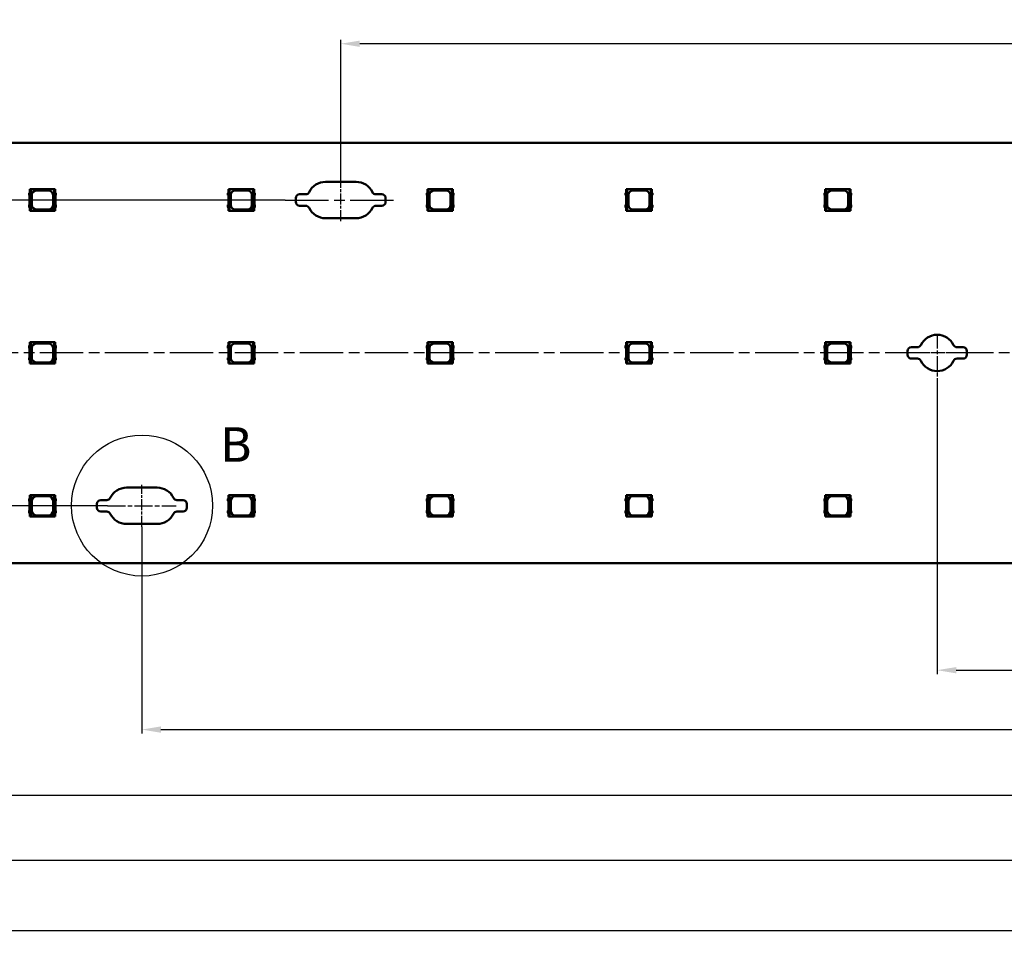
# Model space of a CAD drawing. Header units: millimetres. Extents: x 0 to 841, y 0 to 590.
# Tile 10 of 26: x 270 to 399, y 247 to 367. Entities that reach past the tile are written whole.
import ezdxf

# ---------------------------------------------------------------- set-up
doc = ezdxf.new("R2010")
doc.units = ezdxf.units.MM
doc.linetypes.add('CHAIN', pattern=[0.3543, 0.2362, -0.0295, 0.0591, -0.0295])
doc.linetypes.add('LONG_DASH_DOTTED', pattern=[0.3001, 0.2362, -0.0295, 0.0049, -0.0295])
for name, color, linetype, lineweight in [('Center Mark(ISO)', 7, 'LONG_DASH_DOTTED', 25), ('Centerline(ISO)', 7, 'Continuous', 25), ('Detail Circle Lines(ISO)', 7, 'Continuous', 25), ('Dimensions(ISO)', 7, 'Continuous', 25), ('Visible Edges(ISO)', 7, 'Continuous', 50)]:
    doc.layers.add(name, color=color, linetype=linetype, lineweight=lineweight)
doc.styles.add('Philips-dimensions', font='verdana.ttf')
doc.styles.add('Philips-tekstBigText', font='verdana.ttf')
doc.dimstyles.new('Philips-Oss', dxfattribs={"dimtxt": 2.5, "dimasz": 2.5, "dimexe": 0.5, "dimexo": 0, "dimgap": 0.5, "dimtad": 1, "dimtoh": 1, "dimrnd": 1e-08, "dimdsep": 46, "dimtxsty": 'Philips-dimensions', "dimcen": 0.09, "dimdle": 10, "dimclrd": 7, "dimclre": 7, "dimclrt": 7, "dimazin": 2, "dimtfac": 1, "dimtmove": 0, "dimatfit": 3, "dimfxl": 1, "dimtolj": 1, "dimlwd": 25, "dimlwe": 25, "dimarcsym": 0})

# ---------------------------------------------------------------- blocks, each defined once
blk = doc.blocks.new('*D18')
at = {"layer": 'Defpoints', "color": 0, "linetype": 'Continuous', "transparency": 16777216}
for p in [(158.83, 295.45), (724.83, 295.45), (724.83, 247.4)]:
    blk.add_point(p, dxfattribs=at)
at = {"layer": 'Dimensions(ISO)', "color": 7, "linetype": 'Continuous', "lineweight": 25, "transparency": 16777216}
for p, q in [((158.83, 295.45), (158.83, 246.9)), ((724.83, 295.45), (724.83, 246.9)), ((161.33, 247.4), (722.33, 247.4))]:
    blk.add_line(p, q, dxfattribs=at)
at = {"layer": 'Dimensions(ISO)', "color": 7, "linetype": 'Continuous', "transparency": 16777216}
for points in [[(161.33, 247.81), (161.33, 246.98), (158.83, 247.4)], [(722.33, 247.81), (722.33, 246.98), (724.83, 247.4)]]:
    blk.add_solid(points, dxfattribs=at)
at = {"layer": 'Dimensions(ISO)', "color": 7, "linetype": 'Continuous', "lineweight": 25, "transparency": 16777216, "insert": (434.61, 250.5), "char_height": 2.5, "attachment_point": 1, "style": 'Philips-dimensions'}
blk.add_mtext('\\A1;566±0.2', dxfattribs=at)
blk = doc.blocks.new('*D24')
at = {"layer": 'Defpoints', "color": 0, "linetype": 'Continuous', "transparency": 16777216}
for p in [(311.83, 363.4), (311.83, 345.33), (571.83, 305.33)]:
    blk.add_point(p, dxfattribs=at)
at = {"layer": 'Dimensions(ISO)', "color": 7, "linetype": 'Continuous', "lineweight": 25, "transparency": 16777216}
for p, q in [((311.83, 345.33), (311.83, 363.9)), ((569.33, 363.4), (314.33, 363.4)), ((571.83, 305.33), (571.83, 363.9))]:
    blk.add_line(p, q, dxfattribs=at)
at = {"layer": 'Dimensions(ISO)', "color": 7, "linetype": 'Continuous', "transparency": 16777216}
for points in [[(314.33, 363.81), (314.33, 362.98), (311.83, 363.4)], [(569.33, 363.81), (569.33, 362.98), (571.83, 363.4)]]:
    blk.add_solid(points, dxfattribs=at)
at = {"layer": 'Dimensions(ISO)', "color": 7, "linetype": 'Continuous', "lineweight": 25, "transparency": 16777216, "insert": (438.8, 366.5), "char_height": 2.5, "attachment_point": 1, "style": 'Philips-dimensions'}
blk.add_mtext('\\A1;260', dxfattribs=at)
blk = doc.blocks.new('*D28')
at = {"layer": 'Defpoints', "color": 0, "linetype": 'Continuous', "transparency": 16777216}
for p in [(231.14, 308.79), (652.53, 308.79), (652.53, 265.12)]:
    blk.add_point(p, dxfattribs=at)
at = {"layer": 'Dimensions(ISO)', "color": 7, "linetype": 'Continuous', "lineweight": 25, "transparency": 16777216}
for p, q in [((231.14, 308.79), (231.14, 264.62)), ((652.53, 308.79), (652.53, 264.62)), ((233.64, 265.12), (650.03, 265.12))]:
    blk.add_line(p, q, dxfattribs=at)
at = {"layer": 'Dimensions(ISO)', "color": 7, "linetype": 'Continuous', "transparency": 16777216}
for points in [[(233.64, 265.53), (233.64, 264.7), (231.14, 265.12)], [(650.03, 265.53), (650.03, 264.7), (652.53, 265.12)]]:
    blk.add_solid(points, dxfattribs=at)
at = {"layer": 'Dimensions(ISO)', "color": 7, "linetype": 'Continuous', "lineweight": 25, "transparency": 16777216, "insert": (432.8, 268.22), "char_height": 2.5, "attachment_point": 1, "style": 'Philips-dimensions'}
blk.add_mtext('\\A1;421.4±0.2', dxfattribs=at)
blk = doc.blocks.new('*D37')
at = {"layer": 'Defpoints', "color": 0, "linetype": 'Continuous', "transparency": 16777216}
for p in [(304.58, 342.95), (143.88, 322.95), (156.33, 322.95)]:
    blk.add_point(p, dxfattribs=at)
at = {"layer": 'Dimensions(ISO)', "color": 7, "linetype": 'Continuous', "lineweight": 25, "transparency": 16777216}
for p, q in [((304.58, 342.95), (143.38, 342.95)), ((143.88, 340.45), (143.88, 325.45)), ((156.33, 322.95), (143.38, 322.95))]:
    blk.add_line(p, q, dxfattribs=at)
at = {"layer": 'Dimensions(ISO)', "color": 7, "linetype": 'Continuous', "transparency": 16777216}
for points in [[(143.47, 340.45), (144.3, 340.45), (143.88, 342.95)], [(143.47, 325.45), (144.3, 325.45), (143.88, 322.95)]]:
    blk.add_solid(points, dxfattribs=at)
at = {"layer": 'Dimensions(ISO)', "color": 7, "linetype": 'Continuous', "lineweight": 25, "transparency": 16777216, "insert": (140.78, 331.02), "char_height": 2.5, "attachment_point": 1, "rotation": 90, "style": 'Philips-dimensions'}
blk.add_mtext('\\A1;20', dxfattribs=at)
blk = doc.blocks.new('*D38')
at = {"layer": 'Defpoints', "color": 0, "linetype": 'Continuous', "transparency": 16777216}
for p in [(143.88, 322.95), (156.33, 322.95), (281.33, 302.95)]:
    blk.add_point(p, dxfattribs=at)
at = {"layer": 'Dimensions(ISO)', "color": 7, "linetype": 'Continuous', "lineweight": 25, "transparency": 16777216}
for p, q in [((156.33, 322.95), (143.38, 322.95)), ((143.88, 305.45), (143.88, 320.45)), ((281.33, 302.95), (143.38, 302.95))]:
    blk.add_line(p, q, dxfattribs=at)
at = {"layer": 'Dimensions(ISO)', "color": 7, "linetype": 'Continuous', "transparency": 16777216}
for points in [[(143.47, 320.45), (144.3, 320.45), (143.88, 322.95)], [(143.47, 305.45), (144.3, 305.45), (143.88, 302.95)]]:
    blk.add_solid(points, dxfattribs=at)
at = {"layer": 'Dimensions(ISO)', "color": 7, "linetype": 'Continuous', "lineweight": 25, "transparency": 16777216, "insert": (140.78, 311.02), "char_height": 2.5, "attachment_point": 1, "rotation": 90, "style": 'Philips-dimensions'}
blk.add_mtext('\\A1;20', dxfattribs=at)
blk = doc.blocks.new('*D39')
at = {"layer": 'Defpoints', "color": 0, "linetype": 'Continuous', "transparency": 16777216}
for p in [(597.83, 336.29), (285.83, 300.2), (597.83, 273.68)]:
    blk.add_point(p, dxfattribs=at)
at = {"layer": 'Dimensions(ISO)', "color": 7, "linetype": 'Continuous', "lineweight": 25, "transparency": 16777216}
for p, q in [((597.83, 336.29), (597.83, 273.18)), ((285.83, 300.2), (285.83, 273.18)), ((288.33, 273.68), (595.33, 273.68))]:
    blk.add_line(p, q, dxfattribs=at)
at = {"layer": 'Dimensions(ISO)', "color": 7, "linetype": 'Continuous', "transparency": 16777216}
for points in [[(288.33, 274.1), (288.33, 273.26), (285.83, 273.68)], [(595.33, 274.1), (595.33, 273.26), (597.83, 273.68)]]:
    blk.add_solid(points, dxfattribs=at)
at = {"layer": 'Dimensions(ISO)', "color": 7, "linetype": 'Continuous', "lineweight": 25, "transparency": 16777216, "insert": (434.59, 276.78), "char_height": 2.5, "attachment_point": 1, "style": 'Philips-dimensions'}
blk.add_mtext('\\A1;312±0.2', dxfattribs=at)
blk = doc.blocks.new('2dDetail1')
at = {"layer": 'Detail Circle Lines(ISO)'}
blk.add_circle((285.85, 302.98), 9.22, dxfattribs=at)
at = {"layer": 'Detail Circle Lines(ISO)', "insert": (296.08, 308.72), "char_height": 4.5, "attachment_point": 7, "style": 'Philips-tekstBigText'}
blk.add_mtext('B', dxfattribs=at)
blk = doc.blocks.new('*D46')
at = {"layer": 'Defpoints', "color": 0, "linetype": 'Continuous', "transparency": 16777216}
for p in [(389.83, 318.08), (493.83, 317.73), (493.83, 281.45)]:
    blk.add_point(p, dxfattribs=at)
at = {"layer": 'Dimensions(ISO)', "color": 7, "linetype": 'Continuous', "lineweight": 25, "transparency": 16777216}
for p, q in [((389.83, 318.08), (389.83, 280.95)), ((493.83, 317.73), (493.83, 280.95)), ((392.33, 281.45), (491.33, 281.45))]:
    blk.add_line(p, q, dxfattribs=at)
at = {"layer": 'Dimensions(ISO)', "color": 7, "linetype": 'Continuous', "transparency": 16777216}
for points in [[(392.33, 281.86), (392.33, 281.03), (389.83, 281.45)], [(491.33, 281.86), (491.33, 281.03), (493.83, 281.45)]]:
    blk.add_solid(points, dxfattribs=at)
at = {"layer": 'Dimensions(ISO)', "color": 7, "linetype": 'Continuous', "lineweight": 25, "transparency": 16777216, "insert": (438.87, 284.55), "char_height": 2.5, "attachment_point": 1, "style": 'Philips-dimensions'}
blk.add_mtext('\\A1;104', dxfattribs=at)
blk = doc.blocks.new('*D47')
at = {"layer": 'Defpoints', "color": 0, "linetype": 'Continuous', "transparency": 16777216}
for p in [(675.83, 320.58), (207.83, 318.08), (675.83, 256.58)]:
    blk.add_point(p, dxfattribs=at)
at = {"layer": 'Dimensions(ISO)', "color": 7, "linetype": 'Continuous', "lineweight": 25, "transparency": 16777216}
for p, q in [((675.83, 320.58), (675.83, 256.08)), ((207.83, 318.08), (207.83, 256.08)), ((210.33, 256.58), (673.33, 256.58))]:
    blk.add_line(p, q, dxfattribs=at)
at = {"layer": 'Dimensions(ISO)', "color": 7, "linetype": 'Continuous', "transparency": 16777216}
for points in [[(210.33, 256.99), (210.33, 256.16), (207.83, 256.58)], [(673.33, 256.99), (673.33, 256.16), (675.83, 256.58)]]:
    blk.add_solid(points, dxfattribs=at)
at = {"layer": 'Dimensions(ISO)', "color": 7, "linetype": 'Continuous', "lineweight": 25, "transparency": 16777216, "insert": (434.51, 259.69), "char_height": 2.5, "attachment_point": 1, "style": 'Philips-dimensions'}
blk.add_mtext('\\A1;468±0.2', dxfattribs=at)

msp = doc.modelspace()

# ---------------------------------------------------------------- linework, layer by layer
at = {"layer": 'Center Mark(ISO)', "linetype": 'CHAIN', "ltscale": 8.195081}
msp.add_line((389.835, 325.453), (389.835, 318.078), dxfattribs=at)
at = {"layer": 'Center Mark(ISO)', "linetype": 'CHAIN', "ltscale": 5.555937}
msp.add_line((392.335, 322.953), (387.335, 322.953), dxfattribs=at)
at = {"layer": 'Centerline(ISO)', "linetype": 'CHAIN', "ltscale": 6.111541}
for p, q in [((311.835, 340.203), (311.835, 345.703)), ((285.835, 300.203), (285.835, 305.703))]:
    msp.add_line(p, q, dxfattribs=at)
at = {"layer": 'Centerline(ISO)', "linetype": 'CHAIN', "ltscale": 23.990969}
for p, q in [((304.582, 342.953), (319.12, 342.953)), ((728.674, 322.953), (156.335, 322.953))]:
    msp.add_line(p, q, dxfattribs=at)
at = {"layer": 'Centerline(ISO)', "linetype": 'CHAIN', "ltscale": 10.000767}
msp.add_line((281.335, 302.953), (290.335, 302.953), dxfattribs=at)
at = {"layer": 'Visible Edges(ISO)'}
for p, q in [((724.835, 350.453), (158.835, 350.453)), ((309.835, 345.328), (313.835, 345.328)), ((271.16, 343.998), (271.085, 343.849)), ((271.085, 343.849), (271.085, 343.595)), ((271.26, 344.353), (271.16, 344.353)), ((271.16, 344.353), (271.16, 341.553)), ((271.299, 344.353), (271.26, 344.353)), ((271.26, 341.553), (271.26, 344.353)), ((274.371, 344.353), (271.299, 344.353)), ((271.299, 341.553), (271.299, 344.353)), ((272.06, 344.203), (273.61, 344.203)), ((274.371, 344.353), (274.371, 341.963)), ((274.41, 344.353), (274.371, 344.353)), ((274.51, 344.353), (274.41, 344.353)), ((274.41, 344.353), (274.41, 341.553)), ((274.51, 341.553), (274.51, 344.353)), ((274.514, 344.003), (274.51, 344.003)), ((274.585, 343.856), (274.514, 344.003)), ((274.585, 343.617), (274.585, 343.856)), ((297.16, 343.998), (297.085, 343.849)), ((297.085, 343.849), (297.085, 343.595)), ((297.26, 344.353), (297.16, 344.353)), ((297.16, 344.353), (297.16, 341.553)), ((297.299, 344.353), (297.26, 344.353)), ((297.26, 341.553), (297.26, 344.353)), ((300.371, 344.353), (297.299, 344.353)), ((297.299, 341.553), (297.299, 344.353)), ((298.06, 344.203), (299.61, 344.203)), ((300.371, 344.353), (300.371, 341.963)), ((300.41, 344.353), (300.371, 344.353)), ((300.51, 344.353), (300.41, 344.353)), ((300.41, 344.353), (300.41, 341.553)), ((300.51, 341.553), (300.51, 344.353)), ((300.514, 344.003), (300.51, 344.003)), ((300.585, 343.856), (300.514, 344.003)), ((300.585, 343.617), (300.585, 343.856)), ((323.16, 343.998), (323.085, 343.849)), ((323.085, 343.849), (323.085, 343.595)), ((323.26, 344.353), (323.16, 344.353)), ((323.16, 344.353), (323.16, 341.553)), ((323.299, 344.353), (323.26, 344.353)), ((323.26, 341.553), (323.26, 344.353)), ((326.371, 344.353), (323.299, 344.353)), ((323.299, 341.553), (323.299, 344.353)), ((324.06, 344.203), (325.61, 344.203)), ((326.371, 344.353), (326.371, 341.963)), ((326.41, 344.353), (326.371, 344.353)), ((326.51, 344.353), (326.41, 344.353)), ((326.41, 344.353), (326.41, 341.553)), ((326.51, 341.553), (326.51, 344.353)), ((326.514, 344.003), (326.51, 344.003)), ((326.585, 343.856), (326.514, 344.003)), ((326.585, 343.617), (326.585, 343.856)), ((349.16, 343.998), (349.085, 343.849)), ((349.085, 343.849), (349.085, 343.595)), ((349.26, 344.353), (349.16, 344.353)), ((349.16, 344.353), (349.16, 341.553)), ((349.299, 344.353), (349.26, 344.353)), ((349.26, 341.553), (349.26, 344.353)), ((352.371, 344.353), (349.299, 344.353)), ((349.299, 341.553), (349.299, 344.353)), ((350.06, 344.203), (351.61, 344.203)), ((352.371, 344.353), (352.371, 341.963)), ((352.41, 344.353), (352.371, 344.353)), ((352.51, 344.353), (352.41, 344.353)), ((352.41, 344.353), (352.41, 341.553)), ((352.51, 341.553), (352.51, 344.353)), ((352.514, 344.003), (352.51, 344.003)), ((352.585, 343.856), (352.514, 344.003)), ((352.585, 343.617), (352.585, 343.856)), ((375.16, 343.998), (375.085, 343.849)), ((375.085, 343.849), (375.085, 343.595)), ((375.26, 344.353), (375.16, 344.353)), ((375.16, 344.353), (375.16, 341.553)), ((375.299, 344.353), (375.26, 344.353)), ((375.26, 341.553), (375.26, 344.353)), ((378.371, 344.353), (375.299, 344.353)), ((375.299, 341.553), (375.299, 344.353)), ((376.06, 344.203), (377.61, 344.203)), ((378.371, 344.353), (378.371, 341.963)), ((378.41, 344.353), (378.371, 344.353)), ((378.51, 344.353), (378.41, 344.353)), ((378.41, 344.353), (378.41, 341.553)), ((378.51, 341.553), (378.51, 344.353)), ((378.514, 344.003), (378.51, 344.003)), ((378.585, 343.856), (378.514, 344.003)), ((378.585, 343.617), (378.585, 343.856)), ((271.085, 343.595), (271.138, 343.537)), ((271.138, 343.537), (271.138, 342.369)), ((271.46, 342.303), (271.46, 343.603)), ((274.21, 343.603), (274.21, 342.303)), ((274.537, 343.55), (274.585, 343.617)), ((274.537, 342.356), (274.537, 343.55)), ((297.085, 343.595), (297.138, 343.537)), ((297.138, 343.537), (297.138, 342.369)), ((297.46, 342.303), (297.46, 343.603)), ((300.21, 343.603), (300.21, 342.303)), ((300.537, 343.55), (300.585, 343.617)), ((300.537, 342.356), (300.537, 343.55)), ((305.96, 342.703), (305.96, 343.203)), ((306.46, 343.703), (307.246, 343.703)), ((316.424, 343.703), (317.21, 343.703)), ((317.71, 343.203), (317.71, 342.703)), ((323.085, 343.595), (323.138, 343.537)), ((323.138, 343.537), (323.138, 342.369)), ((323.46, 342.303), (323.46, 343.603)), ((326.21, 343.603), (326.21, 342.303)), ((326.537, 343.55), (326.585, 343.617)), ((326.537, 342.356), (326.537, 343.55)), ((349.085, 343.595), (349.138, 343.537)), ((349.138, 343.537), (349.138, 342.369)), ((349.46, 342.303), (349.46, 343.603)), ((352.21, 343.603), (352.21, 342.303)), ((352.537, 343.55), (352.585, 343.617)), ((352.537, 342.356), (352.537, 343.55)), ((375.085, 343.595), (375.138, 343.537)), ((375.138, 343.537), (375.138, 342.369)), ((375.46, 342.303), (375.46, 343.603)), ((378.21, 343.603), (378.21, 342.303)), ((378.537, 343.55), (378.585, 343.617)), ((378.537, 342.356), (378.537, 343.55)), ((271.138, 342.369), (271.085, 342.311)), ((271.085, 342.311), (271.085, 342.056)), ((271.085, 342.056), (271.16, 341.908)), ((271.16, 341.553), (271.26, 341.553)), ((271.26, 341.553), (271.299, 341.553)), ((271.299, 341.553), (273.96, 341.553)), ((273.61, 341.703), (272.06, 341.703)), ((273.96, 341.553), (274.371, 341.963)), ((274.388, 341.553), (273.96, 341.553)), ((274.371, 341.963), (274.388, 341.981)), ((274.388, 341.981), (274.388, 341.553)), ((274.388, 341.553), (274.41, 341.553)), ((274.41, 341.553), (274.51, 341.553)), ((274.51, 341.903), (274.514, 341.903)), ((274.514, 341.903), (274.585, 342.049)), ((274.585, 342.289), (274.537, 342.356)), ((274.585, 342.049), (274.585, 342.289)), ((297.138, 342.369), (297.085, 342.311)), ((297.085, 342.311), (297.085, 342.056)), ((297.085, 342.056), (297.16, 341.908)), ((297.16, 341.553), (297.26, 341.553)), ((297.26, 341.553), (297.299, 341.553)), ((297.299, 341.553), (299.96, 341.553)), ((299.61, 341.703), (298.06, 341.703)), ((299.96, 341.553), (300.371, 341.963)), ((300.388, 341.553), (299.96, 341.553)), ((300.371, 341.963), (300.388, 341.981)), ((300.388, 341.981), (300.388, 341.553)), ((300.388, 341.553), (300.41, 341.553)), ((300.41, 341.553), (300.51, 341.553)), ((300.51, 341.903), (300.514, 341.903)), ((300.514, 341.903), (300.585, 342.049)), ((300.585, 342.289), (300.537, 342.356)), ((300.585, 342.049), (300.585, 342.289)), ((307.246, 342.203), (306.46, 342.203)), ((317.21, 342.203), (316.424, 342.203)), ((323.138, 342.369), (323.085, 342.311)), ((323.085, 342.311), (323.085, 342.056)), ((323.085, 342.056), (323.16, 341.908)), ((323.16, 341.553), (323.26, 341.553)), ((323.26, 341.553), (323.299, 341.553)), ((323.299, 341.553), (325.96, 341.553)), ((325.61, 341.703), (324.06, 341.703)), ((325.96, 341.553), (326.371, 341.963)), ((326.388, 341.553), (325.96, 341.553)), ((326.371, 341.963), (326.388, 341.981)), ((326.388, 341.981), (326.388, 341.553)), ((326.388, 341.553), (326.41, 341.553)), ((326.41, 341.553), (326.51, 341.553)), ((326.51, 341.903), (326.514, 341.903)), ((326.514, 341.903), (326.585, 342.049)), ((326.585, 342.289), (326.537, 342.356)), ((326.585, 342.049), (326.585, 342.289)), ((349.138, 342.369), (349.085, 342.311)), ((349.085, 342.311), (349.085, 342.056)), ((349.085, 342.056), (349.16, 341.908)), ((349.16, 341.553), (349.26, 341.553)), ((349.26, 341.553), (349.299, 341.553)), ((349.299, 341.553), (351.96, 341.553)), ((351.61, 341.703), (350.06, 341.703)), ((351.96, 341.553), (352.371, 341.963)), ((352.388, 341.553), (351.96, 341.553)), ((352.371, 341.963), (352.388, 341.981)), ((352.388, 341.981), (352.388, 341.553)), ((352.388, 341.553), (352.41, 341.553)), ((352.41, 341.553), (352.51, 341.553)), ((352.51, 341.903), (352.514, 341.903)), ((352.514, 341.903), (352.585, 342.049)), ((352.585, 342.289), (352.537, 342.356)), ((352.585, 342.049), (352.585, 342.289)), ((375.138, 342.369), (375.085, 342.311)), ((375.085, 342.311), (375.085, 342.056)), ((375.085, 342.056), (375.16, 341.908)), ((375.16, 341.553), (375.26, 341.553)), ((375.26, 341.553), (375.299, 341.553)), ((375.299, 341.553), (377.96, 341.553)), ((377.61, 341.703), (376.06, 341.703)), ((377.96, 341.553), (378.371, 341.963)), ((378.388, 341.553), (377.96, 341.553)), ((378.371, 341.963), (378.388, 341.981)), ((378.388, 341.981), (378.388, 341.553)), ((378.388, 341.553), (378.41, 341.553)), ((378.41, 341.553), (378.51, 341.553)), ((378.51, 341.903), (378.514, 341.903)), ((378.514, 341.903), (378.585, 342.049)), ((378.585, 342.289), (378.537, 342.356)), ((378.585, 342.049), (378.585, 342.289)), ((313.835, 340.578), (309.835, 340.578)), ((271.16, 323.998), (271.085, 323.849)), ((271.085, 323.849), (271.085, 323.595)), ((271.085, 323.595), (271.138, 323.537)), ((271.138, 323.537), (271.138, 322.369)), ((271.26, 324.353), (271.16, 324.353)), ((271.16, 324.353), (271.16, 321.553)), ((271.299, 324.353), (271.26, 324.353)), ((271.26, 321.553), (271.26, 324.353)), ((274.371, 324.353), (271.299, 324.353)), ((271.299, 321.553), (271.299, 324.353)), ((271.46, 322.303), (271.46, 323.603)), ((272.06, 324.203), (273.61, 324.203)), ((274.21, 323.603), (274.21, 322.303)), ((274.371, 324.353), (274.371, 321.963)), ((274.41, 324.353), (274.371, 324.353)), ((274.51, 324.353), (274.41, 324.353)), ((274.41, 324.353), (274.41, 321.553)), ((274.51, 321.553), (274.51, 324.353)), ((274.514, 324.003), (274.51, 324.003)), ((274.585, 323.856), (274.514, 324.003)), ((274.537, 323.55), (274.585, 323.617)), ((274.537, 322.356), (274.537, 323.55)), ((274.585, 323.617), (274.585, 323.856)), ((297.16, 323.998), (297.085, 323.849)), ((297.085, 323.849), (297.085, 323.595)), ((297.085, 323.595), (297.138, 323.537)), ((297.138, 323.537), (297.138, 322.369)), ((297.26, 324.353), (297.16, 324.353)), ((297.16, 324.353), (297.16, 321.553)), ((297.299, 324.353), (297.26, 324.353)), ((297.26, 321.553), (297.26, 324.353)), ((300.371, 324.353), (297.299, 324.353)), ((297.299, 321.553), (297.299, 324.353)), ((297.46, 322.303), (297.46, 323.603)), ((298.06, 324.203), (299.61, 324.203)), ((300.21, 323.603), (300.21, 322.303)), ((300.371, 324.353), (300.371, 321.963)), ((300.41, 324.353), (300.371, 324.353)), ((300.51, 324.353), (300.41, 324.353)), ((300.41, 324.353), (300.41, 321.553)), ((300.51, 321.553), (300.51, 324.353)), ((300.514, 324.003), (300.51, 324.003)), ((300.585, 323.856), (300.514, 324.003)), ((300.537, 323.55), (300.585, 323.617)), ((300.537, 322.356), (300.537, 323.55)), ((300.585, 323.617), (300.585, 323.856)), ((323.16, 323.998), (323.085, 323.849)), ((323.085, 323.849), (323.085, 323.595)), ((323.085, 323.595), (323.138, 323.537)), ((323.138, 323.537), (323.138, 322.369)), ((323.26, 324.353), (323.16, 324.353)), ((323.16, 324.353), (323.16, 321.553)), ((323.299, 324.353), (323.26, 324.353)), ((323.26, 321.553), (323.26, 324.353)), ((326.371, 324.353), (323.299, 324.353)), ((323.299, 321.553), (323.299, 324.353)), ((323.46, 322.303), (323.46, 323.603)), ((324.06, 324.203), (325.61, 324.203)), ((326.21, 323.603), (326.21, 322.303)), ((326.371, 324.353), (326.371, 321.963)), ((326.41, 324.353), (326.371, 324.353)), ((326.51, 324.353), (326.41, 324.353)), ((326.41, 324.353), (326.41, 321.553)), ((326.51, 321.553), (326.51, 324.353)), ((326.514, 324.003), (326.51, 324.003)), ((326.585, 323.856), (326.514, 324.003)), ((326.537, 323.55), (326.585, 323.617)), ((326.537, 322.356), (326.537, 323.55)), ((326.585, 323.617), (326.585, 323.856)), ((349.16, 323.998), (349.085, 323.849)), ((349.085, 323.849), (349.085, 323.595)), ((349.085, 323.595), (349.138, 323.537)), ((349.138, 323.537), (349.138, 322.369)), ((349.26, 324.353), (349.16, 324.353)), ((349.16, 324.353), (349.16, 321.553)), ((349.299, 324.353), (349.26, 324.353)), ((349.26, 321.553), (349.26, 324.353)), ((352.371, 324.353), (349.299, 324.353)), ((349.299, 321.553), (349.299, 324.353)), ((349.46, 322.303), (349.46, 323.603)), ((350.06, 324.203), (351.61, 324.203)), ((352.21, 323.603), (352.21, 322.303)), ((352.371, 324.353), (352.371, 321.963)), ((352.41, 324.353), (352.371, 324.353)), ((352.51, 324.353), (352.41, 324.353)), ((352.41, 324.353), (352.41, 321.553)), ((352.51, 321.553), (352.51, 324.353)), ((352.514, 324.003), (352.51, 324.003)), ((352.585, 323.856), (352.514, 324.003)), ((352.537, 323.55), (352.585, 323.617)), ((352.537, 322.356), (352.537, 323.55)), ((352.585, 323.617), (352.585, 323.856)), ((375.16, 323.998), (375.085, 323.849)), ((375.085, 323.849), (375.085, 323.595)), ((375.085, 323.595), (375.138, 323.537)), ((375.138, 323.537), (375.138, 322.369)), ((375.26, 324.353), (375.16, 324.353)), ((375.16, 324.353), (375.16, 321.553)), ((375.299, 324.353), (375.26, 324.353)), ((375.26, 321.553), (375.26, 324.353)), ((378.371, 324.353), (375.299, 324.353)), ((375.299, 321.553), (375.299, 324.353)), ((375.46, 322.303), (375.46, 323.603)), ((376.06, 324.203), (377.61, 324.203)), ((378.21, 323.603), (378.21, 322.303)), ((378.371, 324.353), (378.371, 321.963)), ((378.41, 324.353), (378.371, 324.353)), ((378.51, 324.353), (378.41, 324.353)), ((378.41, 324.353), (378.41, 321.553)), ((378.51, 321.553), (378.51, 324.353)), ((378.514, 324.003), (378.51, 324.003)), ((378.585, 323.856), (378.514, 324.003)), ((378.537, 323.55), (378.585, 323.617)), ((378.537, 322.356), (378.537, 323.55)), ((378.585, 323.617), (378.585, 323.856)), ((385.96, 322.703), (385.96, 323.203)), ((386.46, 323.703), (387.246, 323.703)), ((392.424, 323.703), (393.21, 323.703)), ((393.71, 323.203), (393.71, 322.703)), ((271.138, 322.369), (271.085, 322.311)), ((271.085, 322.311), (271.085, 322.056)), ((271.085, 322.056), (271.16, 321.908)), ((273.96, 321.553), (274.371, 321.963)), ((274.371, 321.963), (274.388, 321.981)), ((274.388, 321.981), (274.388, 321.553)), ((274.51, 321.903), (274.514, 321.903)), ((274.514, 321.903), (274.585, 322.049)), ((274.585, 322.289), (274.537, 322.356)), ((274.585, 322.049), (274.585, 322.289)), ((297.138, 322.369), (297.085, 322.311)), ((297.085, 322.311), (297.085, 322.056)), ((297.085, 322.056), (297.16, 321.908)), ((299.96, 321.553), (300.371, 321.963)), ((300.371, 321.963), (300.388, 321.981)), ((300.388, 321.981), (300.388, 321.553)), ((300.51, 321.903), (300.514, 321.903)), ((300.514, 321.903), (300.585, 322.049)), ((300.585, 322.289), (300.537, 322.356)), ((300.585, 322.049), (300.585, 322.289)), ((323.138, 322.369), (323.085, 322.311)), ((323.085, 322.311), (323.085, 322.056)), ((323.085, 322.056), (323.16, 321.908)), ((325.96, 321.553), (326.371, 321.963)), ((326.371, 321.963), (326.388, 321.981)), ((326.388, 321.981), (326.388, 321.553)), ((326.51, 321.903), (326.514, 321.903)), ((326.514, 321.903), (326.585, 322.049)), ((326.585, 322.289), (326.537, 322.356)), ((326.585, 322.049), (326.585, 322.289)), ((349.138, 322.369), (349.085, 322.311)), ((349.085, 322.311), (349.085, 322.056)), ((349.085, 322.056), (349.16, 321.908)), ((351.96, 321.553), (352.371, 321.963)), ((352.371, 321.963), (352.388, 321.981)), ((352.388, 321.981), (352.388, 321.553)), ((352.51, 321.903), (352.514, 321.903)), ((352.514, 321.903), (352.585, 322.049)), ((352.585, 322.289), (352.537, 322.356)), ((352.585, 322.049), (352.585, 322.289)), ((375.138, 322.369), (375.085, 322.311)), ((375.085, 322.311), (375.085, 322.056)), ((375.085, 322.056), (375.16, 321.908)), ((377.96, 321.553), (378.371, 321.963)), ((378.371, 321.963), (378.388, 321.981)), ((378.388, 321.981), (378.388, 321.553)), ((378.51, 321.903), (378.514, 321.903)), ((378.514, 321.903), (378.585, 322.049)), ((378.585, 322.289), (378.537, 322.356)), ((378.585, 322.049), (378.585, 322.289)), ((387.246, 322.203), (386.46, 322.203)), ((393.21, 322.203), (392.424, 322.203)), ((271.16, 321.553), (271.26, 321.553)), ((271.26, 321.553), (271.299, 321.553)), ((271.299, 321.553), (273.96, 321.553)), ((273.61, 321.703), (272.06, 321.703)), ((274.388, 321.553), (273.96, 321.553)), ((274.388, 321.553), (274.41, 321.553)), ((274.41, 321.553), (274.51, 321.553)), ((297.16, 321.553), (297.26, 321.553)), ((297.26, 321.553), (297.299, 321.553)), ((297.299, 321.553), (299.96, 321.553)), ((299.61, 321.703), (298.06, 321.703)), ((300.388, 321.553), (299.96, 321.553)), ((300.388, 321.553), (300.41, 321.553)), ((300.41, 321.553), (300.51, 321.553)), ((323.16, 321.553), (323.26, 321.553)), ((323.26, 321.553), (323.299, 321.553)), ((323.299, 321.553), (325.96, 321.553)), ((325.61, 321.703), (324.06, 321.703)), ((326.388, 321.553), (325.96, 321.553)), ((326.388, 321.553), (326.41, 321.553)), ((326.41, 321.553), (326.51, 321.553)), ((349.16, 321.553), (349.26, 321.553)), ((349.26, 321.553), (349.299, 321.553)), ((349.299, 321.553), (351.96, 321.553)), ((351.61, 321.703), (350.06, 321.703)), ((352.388, 321.553), (351.96, 321.553)), ((352.388, 321.553), (352.41, 321.553)), ((352.41, 321.553), (352.51, 321.553)), ((375.16, 321.553), (375.26, 321.553)), ((375.26, 321.553), (375.299, 321.553)), ((375.299, 321.553), (377.96, 321.553)), ((377.61, 321.703), (376.06, 321.703)), ((378.388, 321.553), (377.96, 321.553)), ((378.388, 321.553), (378.41, 321.553)), ((378.41, 321.553), (378.51, 321.553)), ((283.835, 305.328), (287.835, 305.328)), ((271.16, 303.998), (271.085, 303.849)), ((271.26, 304.353), (271.16, 304.353)), ((271.16, 304.353), (271.16, 301.553)), ((271.299, 304.353), (271.26, 304.353)), ((271.26, 301.553), (271.26, 304.353)), ((274.371, 304.353), (271.299, 304.353)), ((271.299, 301.553), (271.299, 304.353)), ((272.06, 304.203), (273.61, 304.203)), ((274.371, 304.353), (274.371, 301.963)), ((274.41, 304.353), (274.371, 304.353)), ((274.51, 304.353), (274.41, 304.353)), ((274.41, 304.353), (274.41, 301.553)), ((274.51, 301.553), (274.51, 304.353)), ((274.514, 304.003), (274.51, 304.003)), ((274.585, 303.856), (274.514, 304.003)), ((274.585, 303.617), (274.585, 303.856)), ((297.16, 303.998), (297.085, 303.849)), ((297.26, 304.353), (297.16, 304.353)), ((297.16, 304.353), (297.16, 301.553)), ((297.299, 304.353), (297.26, 304.353)), ((297.26, 301.553), (297.26, 304.353)), ((300.371, 304.353), (297.299, 304.353)), ((297.299, 301.553), (297.299, 304.353)), ((298.06, 304.203), (299.61, 304.203)), ((300.371, 304.353), (300.371, 301.963)), ((300.41, 304.353), (300.371, 304.353)), ((300.51, 304.353), (300.41, 304.353)), ((300.41, 304.353), (300.41, 301.553)), ((300.51, 301.553), (300.51, 304.353)), ((300.514, 304.003), (300.51, 304.003)), ((300.585, 303.856), (300.514, 304.003)), ((300.585, 303.617), (300.585, 303.856)), ((323.16, 303.998), (323.085, 303.849)), ((323.26, 304.353), (323.16, 304.353)), ((323.16, 304.353), (323.16, 301.553)), ((323.299, 304.353), (323.26, 304.353)), ((323.26, 301.553), (323.26, 304.353)), ((326.371, 304.353), (323.299, 304.353)), ((323.299, 301.553), (323.299, 304.353)), ((324.06, 304.203), (325.61, 304.203)), ((326.371, 304.353), (326.371, 301.963)), ((326.41, 304.353), (326.371, 304.353)), ((326.51, 304.353), (326.41, 304.353)), ((326.41, 304.353), (326.41, 301.553)), ((326.51, 301.553), (326.51, 304.353)), ((326.514, 304.003), (326.51, 304.003)), ((326.585, 303.856), (326.514, 304.003)), ((326.585, 303.617), (326.585, 303.856)), ((349.16, 303.998), (349.085, 303.849)), ((349.26, 304.353), (349.16, 304.353)), ((349.16, 304.353), (349.16, 301.553)), ((349.299, 304.353), (349.26, 304.353)), ((349.26, 301.553), (349.26, 304.353)), ((352.371, 304.353), (349.299, 304.353)), ((349.299, 301.553), (349.299, 304.353)), ((350.06, 304.203), (351.61, 304.203)), ((352.371, 304.353), (352.371, 301.963)), ((352.41, 304.353), (352.371, 304.353)), ((352.51, 304.353), (352.41, 304.353)), ((352.41, 304.353), (352.41, 301.553)), ((352.51, 301.553), (352.51, 304.353)), ((352.514, 304.003), (352.51, 304.003)), ((352.585, 303.856), (352.514, 304.003)), ((352.585, 303.617), (352.585, 303.856)), ((375.16, 303.998), (375.085, 303.849)), ((375.26, 304.353), (375.16, 304.353)), ((375.16, 304.353), (375.16, 301.553)), ((375.299, 304.353), (375.26, 304.353)), ((375.26, 301.553), (375.26, 304.353)), ((378.371, 304.353), (375.299, 304.353)), ((375.299, 301.553), (375.299, 304.353)), ((376.06, 304.203), (377.61, 304.203)), ((378.371, 304.353), (378.371, 301.963)), ((378.41, 304.353), (378.371, 304.353)), ((378.51, 304.353), (378.41, 304.353)), ((378.41, 304.353), (378.41, 301.553)), ((378.51, 301.553), (378.51, 304.353)), ((378.514, 304.003), (378.51, 304.003)), ((378.585, 303.856), (378.514, 304.003)), ((378.585, 303.617), (378.585, 303.856)), ((271.085, 303.849), (271.085, 303.595)), ((271.085, 303.595), (271.138, 303.537)), ((271.138, 303.537), (271.138, 302.369)), ((271.46, 302.303), (271.46, 303.603)), ((274.21, 303.603), (274.21, 302.303)), ((274.537, 303.55), (274.585, 303.617)), ((274.537, 302.356), (274.537, 303.55)), ((279.96, 302.703), (279.96, 303.203)), ((280.46, 303.703), (281.246, 303.703)), ((290.424, 303.703), (291.21, 303.703)), ((291.71, 303.203), (291.71, 302.703)), ((297.085, 303.849), (297.085, 303.595)), ((297.085, 303.595), (297.138, 303.537)), ((297.138, 303.537), (297.138, 302.369)), ((297.46, 302.303), (297.46, 303.603)), ((300.21, 303.603), (300.21, 302.303)), ((300.537, 303.55), (300.585, 303.617)), ((300.537, 302.356), (300.537, 303.55)), ((323.085, 303.849), (323.085, 303.595)), ((323.085, 303.595), (323.138, 303.537)), ((323.138, 303.537), (323.138, 302.369)), ((323.46, 302.303), (323.46, 303.603)), ((326.21, 303.603), (326.21, 302.303)), ((326.537, 303.55), (326.585, 303.617)), ((326.537, 302.356), (326.537, 303.55)), ((349.085, 303.849), (349.085, 303.595)), ((349.085, 303.595), (349.138, 303.537)), ((349.138, 303.537), (349.138, 302.369)), ((349.46, 302.303), (349.46, 303.603)), ((352.21, 303.603), (352.21, 302.303)), ((352.537, 303.55), (352.585, 303.617)), ((352.537, 302.356), (352.537, 303.55)), ((375.085, 303.849), (375.085, 303.595)), ((375.085, 303.595), (375.138, 303.537)), ((375.138, 303.537), (375.138, 302.369)), ((375.46, 302.303), (375.46, 303.603)), ((378.21, 303.603), (378.21, 302.303)), ((378.537, 303.55), (378.585, 303.617)), ((378.537, 302.356), (378.537, 303.55)), ((271.138, 302.369), (271.085, 302.311)), ((271.085, 302.311), (271.085, 302.056)), ((271.085, 302.056), (271.16, 301.908)), ((271.16, 301.553), (271.26, 301.553)), ((271.26, 301.553), (271.299, 301.553)), ((271.299, 301.553), (273.96, 301.553)), ((273.61, 301.703), (272.06, 301.703)), ((273.96, 301.553), (274.371, 301.963)), ((274.388, 301.553), (273.96, 301.553)), ((274.371, 301.963), (274.388, 301.981)), ((274.388, 301.981), (274.388, 301.553)), ((274.388, 301.553), (274.41, 301.553)), ((274.41, 301.553), (274.51, 301.553)), ((274.51, 301.903), (274.514, 301.903)), ((274.514, 301.903), (274.585, 302.049)), ((274.585, 302.289), (274.537, 302.356)), ((274.585, 302.049), (274.585, 302.289)), ((281.246, 302.203), (280.46, 302.203)), ((291.21, 302.203), (290.424, 302.203)), ((297.138, 302.369), (297.085, 302.311)), ((297.085, 302.311), (297.085, 302.056)), ((297.085, 302.056), (297.16, 301.908)), ((297.16, 301.553), (297.26, 301.553)), ((297.26, 301.553), (297.299, 301.553)), ((297.299, 301.553), (299.96, 301.553)), ((299.61, 301.703), (298.06, 301.703)), ((299.96, 301.553), (300.371, 301.963)), ((300.388, 301.553), (299.96, 301.553)), ((300.371, 301.963), (300.388, 301.981)), ((300.388, 301.981), (300.388, 301.553)), ((300.388, 301.553), (300.41, 301.553)), ((300.41, 301.553), (300.51, 301.553)), ((300.51, 301.903), (300.514, 301.903)), ((300.514, 301.903), (300.585, 302.049)), ((300.585, 302.289), (300.537, 302.356)), ((300.585, 302.049), (300.585, 302.289)), ((323.138, 302.369), (323.085, 302.311)), ((323.085, 302.311), (323.085, 302.056)), ((323.085, 302.056), (323.16, 301.908)), ((323.16, 301.553), (323.26, 301.553)), ((323.26, 301.553), (323.299, 301.553)), ((323.299, 301.553), (325.96, 301.553)), ((325.61, 301.703), (324.06, 301.703)), ((325.96, 301.553), (326.371, 301.963)), ((326.388, 301.553), (325.96, 301.553)), ((326.371, 301.963), (326.388, 301.981)), ((326.388, 301.981), (326.388, 301.553)), ((326.388, 301.553), (326.41, 301.553)), ((326.41, 301.553), (326.51, 301.553)), ((326.51, 301.903), (326.514, 301.903)), ((326.514, 301.903), (326.585, 302.049)), ((326.585, 302.289), (326.537, 302.356)), ((326.585, 302.049), (326.585, 302.289)), ((349.138, 302.369), (349.085, 302.311)), ((349.085, 302.311), (349.085, 302.056)), ((349.085, 302.056), (349.16, 301.908)), ((349.16, 301.553), (349.26, 301.553)), ((349.26, 301.553), (349.299, 301.553)), ((349.299, 301.553), (351.96, 301.553)), ((351.61, 301.703), (350.06, 301.703)), ((351.96, 301.553), (352.371, 301.963)), ((352.388, 301.553), (351.96, 301.553)), ((352.371, 301.963), (352.388, 301.981)), ((352.388, 301.981), (352.388, 301.553)), ((352.388, 301.553), (352.41, 301.553)), ((352.41, 301.553), (352.51, 301.553)), ((352.51, 301.903), (352.514, 301.903)), ((352.514, 301.903), (352.585, 302.049)), ((352.585, 302.289), (352.537, 302.356)), ((352.585, 302.049), (352.585, 302.289)), ((375.138, 302.369), (375.085, 302.311)), ((375.085, 302.311), (375.085, 302.056)), ((375.085, 302.056), (375.16, 301.908)), ((375.16, 301.553), (375.26, 301.553)), ((375.26, 301.553), (375.299, 301.553)), ((375.299, 301.553), (377.96, 301.553)), ((377.61, 301.703), (376.06, 301.703)), ((377.96, 301.553), (378.371, 301.963)), ((378.388, 301.553), (377.96, 301.553)), ((378.371, 301.963), (378.388, 301.981)), ((378.388, 301.981), (378.388, 301.553)), ((378.388, 301.553), (378.41, 301.553)), ((378.41, 301.553), (378.51, 301.553)), ((378.51, 301.903), (378.514, 301.903)), ((378.514, 301.903), (378.585, 302.049)), ((378.585, 302.289), (378.537, 302.356)), ((378.585, 302.049), (378.585, 302.289)), ((287.835, 300.578), (283.835, 300.578)), ((158.835, 295.453), (724.835, 295.453))]:
    msp.add_line(p, q, dxfattribs=at)
for centre, radius, start, end in [((309.835, 342.953), 2.375, 90, 154.22826), ((313.835, 342.953), 2.375, 25.77408, 90), ((272.06, 343.603), 0.6, 90, 180), ((273.61, 343.603), 0.6, 0, 90), ((298.06, 343.603), 0.6, 90, 180), ((299.61, 343.603), 0.6, 0, 90), ((307.246, 344.203), 0.5, 270, 334.22826), ((316.424, 344.203), 0.5, 205.75891, 269.99999), ((324.06, 343.603), 0.6, 90, 180), ((325.61, 343.603), 0.6, 0, 90), ((350.06, 343.603), 0.6, 90, 180), ((351.61, 343.603), 0.6, 0, 90), ((376.06, 343.603), 0.6, 90, 180), ((377.61, 343.603), 0.6, 0, 90), ((306.46, 343.203), 0.5, 90, 180), ((306.46, 342.703), 0.5, 180, 270), ((317.21, 343.203), 0.5, 0, 90), ((317.21, 342.703), 0.5, 270, 0), ((272.06, 342.303), 0.6, 180, 270), ((273.61, 342.303), 0.6, 270, 0), ((298.06, 342.303), 0.6, 180, 270), ((299.61, 342.303), 0.6, 270, 0), ((307.246, 341.703), 0.5, 25.77142, 89.99999), ((309.835, 342.953), 2.375, 205.77415, 269.99998), ((307.708, 341.926), 0.0127, 205.62705, 206.13349), ((313.835, 342.953), 2.375, 269.99998, 334.22585), ((316.424, 341.703), 0.5, 90.00001, 154.22858), ((315.962, 341.926), 0.0127, 333.86651, 334.37295), ((324.06, 342.303), 0.6, 180, 270), ((325.61, 342.303), 0.6, 270, 0), ((350.06, 342.303), 0.6, 180, 270), ((351.61, 342.303), 0.6, 270, 0), ((376.06, 342.303), 0.6, 180, 270), ((377.61, 342.303), 0.6, 270, 0), ((389.835, 322.953), 2.375, 25.77408, 154.22826), ((272.06, 323.603), 0.6, 90, 180), ((273.61, 323.603), 0.6, 0, 90), ((298.06, 323.603), 0.6, 90, 180), ((299.61, 323.603), 0.6, 0, 90), ((324.06, 323.603), 0.6, 90, 180), ((325.61, 323.603), 0.6, 0, 90), ((350.06, 323.603), 0.6, 90, 180), ((351.61, 323.603), 0.6, 0, 90), ((376.06, 323.603), 0.6, 90, 180), ((377.61, 323.603), 0.6, 0, 90), ((386.46, 323.203), 0.5, 90, 180), ((387.246, 324.203), 0.5, 270, 334.22826), ((392.424, 324.203), 0.5, 205.75891, 269.99999), ((393.21, 323.203), 0.5, 0, 90), ((272.06, 322.303), 0.6, 180, 270), ((273.61, 322.303), 0.6, 270, 0), ((298.06, 322.303), 0.6, 180, 270), ((299.61, 322.303), 0.6, 270, 0), ((324.06, 322.303), 0.6, 180, 270), ((325.61, 322.303), 0.6, 270, 0), ((350.06, 322.303), 0.6, 180, 270), ((351.61, 322.303), 0.6, 270, 0), ((376.06, 322.303), 0.6, 180, 270), ((377.61, 322.303), 0.6, 270, 0), ((386.46, 322.703), 0.5, 180, 270), ((387.246, 321.703), 0.5, 25.77142, 89.99999), ((389.835, 322.953), 2.375, 205.77415, 334.22585), ((387.708, 321.926), 0.0127, 205.62705, 206.13349), ((392.424, 321.703), 0.5, 90.00001, 154.22858), ((391.962, 321.926), 0.0127, 333.86651, 334.37295), ((393.21, 322.703), 0.5, 270, 0), ((283.835, 302.953), 2.375, 90, 154.22826), ((287.835, 302.953), 2.375, 25.77408, 90), ((272.06, 303.603), 0.6, 90, 180), ((273.61, 303.603), 0.6, 0, 90), ((281.246, 304.203), 0.5, 270, 334.22826), ((290.424, 304.203), 0.5, 205.75891, 269.99999), ((298.06, 303.603), 0.6, 90, 180), ((299.61, 303.603), 0.6, 0, 90), ((324.06, 303.603), 0.6, 90, 180), ((325.61, 303.603), 0.6, 0, 90), ((350.06, 303.603), 0.6, 90, 180), ((351.61, 303.603), 0.6, 0, 90), ((376.06, 303.603), 0.6, 90, 180), ((377.61, 303.603), 0.6, 0, 90), ((280.46, 303.203), 0.5, 90, 180), ((280.46, 302.703), 0.5, 180, 270), ((291.21, 303.203), 0.5, 0, 90), ((291.21, 302.703), 0.5, 270, 0), ((272.06, 302.303), 0.6, 180, 270), ((273.61, 302.303), 0.6, 270, 0), ((281.246, 301.703), 0.5, 25.77142, 89.99999), ((283.835, 302.953), 2.375, 205.77415, 269.99998), ((281.708, 301.926), 0.0127, 205.62705, 206.13349), ((287.835, 302.953), 2.375, 269.99998, 334.22585), ((290.424, 301.703), 0.5, 90.00001, 154.22858), ((289.962, 301.926), 0.0127, 333.86651, 334.37295), ((298.06, 302.303), 0.6, 180, 270), ((299.61, 302.303), 0.6, 270, 0), ((324.06, 302.303), 0.6, 180, 270), ((325.61, 302.303), 0.6, 270, 0), ((350.06, 302.303), 0.6, 180, 270), ((351.61, 302.303), 0.6, 270, 0), ((376.06, 302.303), 0.6, 180, 270), ((377.61, 302.303), 0.6, 270, 0)]:
    msp.add_arc(centre, radius, start, end, dxfattribs=at)

# ---------------------------------------------------------------- block references
at = {"layer": 'Detail Circle Lines(ISO)'}
msp.add_blockref('2dDetail1', (0, 0), dxfattribs=at)

# ---------------------------------------------------------------- dimensions: what is measured, and where the dimension line sits
at = {"layer": 'Dimensions(ISO)', "color": 7, "linetype": 'Continuous', "lineweight": 25}
for base, p1, p2, angle, override, picture, middle in [((311.835, 363.397), (571.835, 305.328), (311.835, 345.328), 180, {"dimgap": 0.5, "dimtoh": 0, "dimdec": 2, "dimtol": 0, "dimlim": 0, "dimtp": 0, "dimtm": 0, "dimtdec": 2, "dimtofl": 0, "dimatfit": 1}, '*D24', (441.835, 363.397)), ((143.883, 322.953), (304.582, 342.953), (156.335, 322.953), 270, {"dimgap": 0.5, "dimtoh": 0, "dimdec": 2, "dimtol": 0, "dimlim": 0, "dimtp": 0, "dimtm": 0, "dimtdec": 2, "dimtofl": 0, "dimatfit": 1}, '*D37', (143.883, 332.953)), ((597.835, 273.681), (285.835, 300.203), (597.835, 336.29), 180, {"dimgap": 0.5, "dimtoh": 0, "dimdec": 2, "dimtol": 1, "dimlim": 0, "dimtp": 0.2, "dimtm": 0.2, "dimtdec": 2, "dimtofl": 0, "dimatfit": 1}, '*D39', (441.835, 273.681)), ((143.883, 322.953), (281.335, 302.953), (156.335, 322.953), 90, {"dimgap": 0.5, "dimtoh": 0, "dimdec": 2, "dimtol": 0, "dimlim": 0, "dimtp": 0, "dimtm": 0, "dimtdec": 2, "dimtofl": 0, "dimatfit": 1}, '*D38', (143.883, 312.953)), ((675.835, 256.578), (207.835, 318.078), (675.835, 320.578), 180, {"dimgap": 0.5, "dimtoh": 0, "dimdec": 2, "dimtol": 1, "dimlim": 0, "dimtp": 0.2, "dimtm": 0.2, "dimtdec": 2, "dimtofl": 0, "dimatfit": 1}, '*D47', (441.835, 256.578)), ((493.835, 281.448), (389.835, 318.078), (493.835, 317.731), 180, {"dimgap": 0.5, "dimtoh": 0, "dimdec": 2, "dimtol": 0, "dimlim": 0, "dimtp": 0, "dimtm": 0, "dimtdec": 2, "dimtofl": 0, "dimatfit": 1}, '*D46', (441.835, 281.448)), ((652.534, 265.115), (231.135, 308.79), (652.534, 308.79), 180, {"dimgap": 0.5, "dimtoh": 0, "dimdec": 2, "dimtol": 1, "dimlim": 0, "dimtp": 0.2, "dimtm": 0.2, "dimtdec": 2, "dimtofl": 0, "dimatfit": 1}, '*D28', (441.835, 265.115)), ((724.835, 247.397), (158.835, 295.453), (724.835, 295.453), 180, {"dimgap": 0.5, "dimtoh": 0, "dimdec": 2, "dimtol": 1, "dimlim": 0, "dimtp": 0.2, "dimtm": 0.2, "dimtdec": 2, "dimtofl": 0, "dimatfit": 1}, '*D18', (441.835, 247.397))]:
    dim = msp.add_linear_dim(base=base, p1=p1, p2=p2, angle=angle, dimstyle='Philips-Oss', override=override, dxfattribs=at)
    dim.commit()
    dim.dimension.update_dxf_attribs({"geometry": picture, "text_midpoint": middle, "dimtype": 160})

doc.saveas('drawing.dxf')
